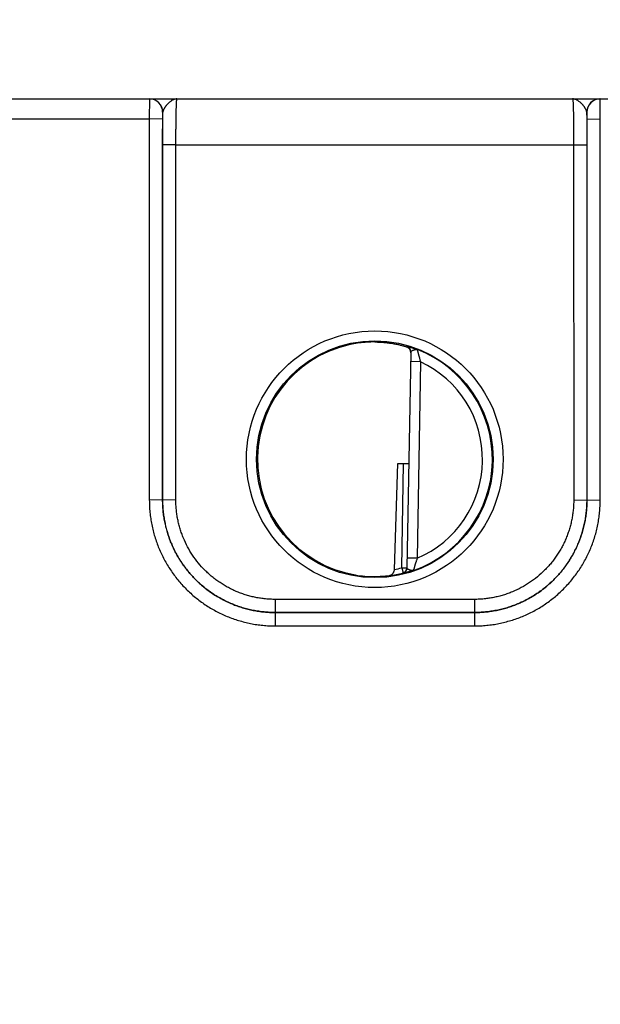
# Model space of a CAD drawing. Header units: inches. Extents: x 0 to 34, y 0 to 22.
# Tile 6 of 64: x 11.9 to 12.8, y 7.5 to 9. Entities that reach past the tile are written whole.
import ezdxf

# ---------------------------------------------------------------- set-up
doc = ezdxf.new("R2010")
doc.units = ezdxf.units.IN
doc.header["$LTSCALE"] = 1.87
doc.header["$MEASUREMENT"] = 0
doc.layers.get('0').update_dxf_attribs({"linetype": 'CONTINUOUS'})
doc.layers.add('DIMENSIONS', color=7, linetype='CONTINUOUS')
doc.styles.get("Standard").update_dxf_attribs({"font": 'txt', "width": 0.8})
doc.dimstyles.new('DIMSTYLE_1', dxfattribs={"dimtxt": 0.125, "dimasz": 0.18, "dimexe": 0.125, "dimexo": 0.0625, "dimgap": 0.03125, "dimtad": 0, "dimtih": 1, "dimtoh": 1, "dimdec": 3, "dimzin": 4, "dimdsep": 46, "dimtxsty": 'STANDARD', "dimblk": '_FILLED', "dimblk1": '_FILLED', "dimblk2": '_FILLED', "dimcen": 0.09, "dimadec": 0, "dimazin": 0, "dimtp": 0.01, "dimtm": 0.01, "dimtfac": 1, "dimtdec": 3, "dimtofl": 0, "dimtmove": 0, "dimatfit": 3, "dimldrblk": '_FILLED', "dimfxl": 1, "dimtolj": 1, "dimtzin": 4, "dimarcsym": 0})

# ---------------------------------------------------------------- blocks, each defined once
blk = doc.blocks.new('*D8')
at = {"layer": 'DIMENSIONS', "color": 2, "linetype": 'CONTINUOUS'}
blk.add_line((14.2687, 7.6091), (14.2687, 9.6009), dxfattribs=at)
at = {"layer": 'DIMENSIONS', "color": 2, "linetype": 'CONTINUOUS', "insert": (14.2062, 9.6634), "char_height": 0.125, "width": 1.425, "attachment_point": 1, "rotation": 90, "line_spacing_factor": 0.9}
blk.add_mtext('7.171{\\Ftxt.shx;\\W1.000000;\\H0.125000; }[182.14]', dxfattribs=at)
blk = doc.blocks.new('_FILLED')
at = {"color": 0, "linetype": 'BYBLOCK'}
blk.add_solid([(0, 0), (-1, 0.1736), (-1, -0.1736)], dxfattribs=at)

msp = doc.modelspace()

# ---------------------------------------------------------------- linework, layer by layer
at = {"color": 7, "linetype": 'CONTINUOUS'}
for p, q in [((10.002, 8.9134), (14.0523, 8.9134)), ((12.088, 8.9134), (12.0878, 8.8832)), ((12.7688, 8.8832), (12.7686, 8.9134)), ((12.108, 8.8934), (12.1078, 8.8833)), ((12.1083, 8.8934), (12.108, 8.8934)), ((12.108, 8.8442), (12.1083, 8.8934)), ((12.7486, 8.8934), (12.7483, 8.8934)), ((12.7483, 8.8934), (12.7485, 8.8442)), ((12.7488, 8.8833), (12.7486, 8.8934)), ((11.8388, 8.8832), (12.0878, 8.8832)), ((12.1078, 8.8833), (12.0878, 8.8831)), ((12.0878, 8.8832), (12.0879, 8.3078)), ((12.1078, 8.8833), (12.1079, 8.308)), ((12.7487, 8.308), (12.7488, 8.8833)), ((12.7488, 8.8833), (12.7688, 8.8831)), ((12.7687, 8.3078), (12.7688, 8.8832)), ((12.108, 8.3081), (12.108, 8.8442)), ((12.128, 8.844), (12.108, 8.8442)), ((12.7285, 8.844), (12.7485, 8.8442)), ((12.7485, 8.8442), (12.7486, 8.3081)), ((12.128, 8.844), (12.7285, 8.844)), ((12.128, 8.3079), (12.128, 8.844)), ((12.7285, 8.844), (12.7286, 8.3079)), ((12.4763, 8.5391), (12.4763, 8.5399)), ((12.4826, 8.5314), (12.4769, 8.205)), ((12.4974, 8.5166), (12.4824, 8.5168)), ((12.4974, 8.5166), (12.4922, 8.2199)), ((12.4579, 8.2031), (12.463, 8.3631)), ((12.463, 8.3631), (12.4797, 8.3631)), ((12.469, 8.2055), (12.4718, 8.3631)), ((12.1079, 8.308), (12.0879, 8.3078)), ((12.1079, 8.308), (12.108, 8.3081)), ((12.128, 8.3079), (12.108, 8.3081)), ((12.7286, 8.3079), (12.7486, 8.3081)), ((12.7487, 8.308), (12.7486, 8.3081)), ((12.7487, 8.308), (12.7687, 8.3078)), ((12.4922, 8.2199), (12.4772, 8.2202)), ((12.469, 8.2055), (12.4769, 8.2054)), ((12.469, 8.2055), (12.471, 8.1979)), ((12.4709, 8.1975), (12.471, 8.1979)), ((12.5786, 8.1579), (12.2779, 8.1579)), ((12.2779, 8.1579), (12.2779, 8.1381)), ((12.5786, 8.1579), (12.5786, 8.1381)), ((12.5786, 8.1381), (12.2779, 8.1381)), ((12.2779, 8.138), (12.5787, 8.138)), ((12.2779, 8.138), (12.2779, 8.1179)), ((12.5787, 8.138), (12.5787, 8.1179)), ((12.2779, 8.1179), (12.5787, 8.1179))]:
    msp.add_line(p, q, dxfattribs=at)
for centre, radius in [((12.4283, 8.3695), 0.1937), ((12.4283, 8.3694), 0.1787)]:
    msp.add_circle(centre, radius, dxfattribs=at)
for centre, radius, start, end in [((12.088, 8.8934), 0.02, 359.995, 89.995), ((12.0883, 8.8934), 0.02, 359.9949, 89.9948), ((12.7683, 8.8934), 0.02, 90.0052, 180.0051), ((12.7686, 8.8934), 0.02, 90.005, 180.005), ((12.4274, 8.3764), 0.1701, 89.6908, 97.6004), ((12.474, 8.5315), 0.00866, 359.0033, 74.2791), ((12.4283, 8.3694), 0.1776, 289.2017, 68.7984), ((12.473, 8.5302), 0.00962, 5.9593, 6.748), ((12.473, 8.5302), 0.00963, 358.9996, 5.9583), ((12.4283, 8.3694), 0.1626, 293.1447, 64.8553), ((12.4283, 8.3694), 0.1689, 280.096, 283.9697), ((12.469, 8.2052), 0.00787, 283.9293, 358.9961), ((12.4691, 8.2055), 0.00787, 283.9618, 358.9995), ((12.4271, 8.3623), 0.1699, 260.3962, 270.3988), ((12.4272, 8.3584), 0.1659, 270.3796, 277.8481), ((12.4283, 8.3694), 0.1768, 277.0061, 283.9694)]:
    msp.add_arc(centre, radius, start, end, dxfattribs=at)
msp.add_ellipse((12.4283, 8.3695), major_axis=(0, 0.1771), ratio=1, start_param=0.132587, end_param=2.974099, dxfattribs=at)
for points, knots in [([(12.1296, 8.9134), (12.1293, 8.9134), (12.1288, 8.9134), (12.128, 8.9133), (12.1272, 8.9132), (12.1261, 8.9129), (12.1247, 8.9125), (12.1231, 8.9118), (12.1215, 8.9108), (12.1199, 8.9097), (12.1184, 8.9085), (12.1171, 8.9073), (12.1161, 8.9064), (12.1153, 8.9056), (12.1146, 8.9048), (12.1139, 8.904), (12.1132, 8.9031), (12.1125, 8.9023), (12.1119, 8.9014), (12.1113, 8.9005), (12.1107, 8.8996), (12.1102, 8.8987), (12.1097, 8.8978), (12.1092, 8.8969), (12.1089, 8.896), (12.1086, 8.8951), (12.1084, 8.8943), (12.1083, 8.8937), (12.1083, 8.8934)], [0, 0, 0, 0, 0.026145, 0.052369, 0.078796, 0.105534, 0.160272, 0.217157, 0.276559, 0.33866, 0.403367, 0.470418, 0.504687, 0.53935, 0.574316, 0.609489, 0.644756, 0.679998, 0.715081, 0.749862, 0.784187, 0.8179, 0.850849, 0.88289, 0.913883, 0.943732, 0.97241, 1, 1, 1, 1]), ([(12.128, 8.844), (12.128, 8.8463), (12.128, 8.8508), (12.1281, 8.8575), (12.1281, 8.8641), (12.1282, 8.8705), (12.1282, 8.8767), (12.1283, 8.8825), (12.1284, 8.8879), (12.1285, 8.893), (12.1286, 8.8969), (12.1287, 8.8997), (12.1287, 8.9017), (12.1288, 8.9035), (12.1289, 8.9052), (12.1289, 8.9067), (12.129, 8.9081), (12.1291, 8.9093), (12.1291, 8.9102), (12.1292, 8.9109), (12.1292, 8.9113), (12.1293, 8.9117), (12.1293, 8.9121), (12.1293, 8.9124), (12.1294, 8.9126), (12.1294, 8.9129), (12.1295, 8.913), (12.1295, 8.9132), (12.1295, 8.9132), (12.1295, 8.9133), (12.1295, 8.9133), (12.1296, 8.9134), (12.1296, 8.9134), (12.1296, 8.9134), (12.1296, 8.9134), (12.1296, 8.9134), (12.1296, 8.9134)], [0, 0, 0, 0, 0.098183, 0.195347, 0.290566, 0.382934, 0.471571, 0.555633, 0.634321, 0.706886, 0.772639, 0.802764, 0.830956, 0.857151, 0.881285, 0.903302, 0.92315, 0.940783, 0.95616, 0.962991, 0.969246, 0.974922, 0.980015, 0.984523, 0.988445, 0.991781, 0.994531, 0.995688, 0.9967, 0.99757, 0.998298, 0.998891, 0.999357, 0.999547, 0.999714, 1, 1, 1, 1]), ([(12.7483, 8.8934), (12.7482, 8.8937), (12.7482, 8.8943), (12.748, 8.8951), (12.7477, 8.896), (12.7473, 8.8969), (12.7469, 8.8978), (12.7464, 8.8987), (12.7459, 8.8996), (12.7453, 8.9005), (12.7447, 8.9014), (12.744, 8.9023), (12.7434, 8.9031), (12.7424, 8.9042), (12.7415, 8.9053), (12.7405, 8.9064), (12.7395, 8.9073), (12.7382, 8.9085), (12.7366, 8.9097), (12.735, 8.9108), (12.7334, 8.9118), (12.7318, 8.9125), (12.7305, 8.9129), (12.7294, 8.9132), (12.7286, 8.9133), (12.7278, 8.9134), (12.7272, 8.9134), (12.7269, 8.9134)], [0, 0, 0, 0, 0.02756, 0.056264, 0.086139, 0.117122, 0.149136, 0.182091, 0.215818, 0.250145, 0.284922, 0.320002, 0.355244, 0.390513, 0.460648, 0.495311, 0.529579, 0.596632, 0.66134, 0.723438, 0.782841, 0.839731, 0.894462, 0.921202, 0.947636, 0.973866, 1, 1, 1, 1]), ([(12.7269, 8.9134), (12.727, 8.9134), (12.727, 8.9134), (12.727, 8.9134), (12.727, 8.9134), (12.727, 8.9134), (12.727, 8.9133), (12.727, 8.9133), (12.7271, 8.9132), (12.7271, 8.9132), (12.7271, 8.913), (12.7271, 8.9129), (12.7272, 8.9126), (12.7272, 8.9124), (12.7273, 8.9121), (12.7273, 8.9117), (12.7273, 8.9113), (12.7274, 8.9109), (12.7274, 8.9102), (12.7275, 8.9093), (12.7276, 8.9081), (12.7276, 8.9067), (12.7277, 8.9052), (12.7278, 8.9035), (12.7278, 8.9017), (12.7279, 8.8997), (12.728, 8.8969), (12.7281, 8.893), (12.7282, 8.8879), (12.7283, 8.8825), (12.7283, 8.8767), (12.7284, 8.8705), (12.7285, 8.8641), (12.7285, 8.8575), (12.7285, 8.8508), (12.7285, 8.8463), (12.7285, 8.844)], [0, 0, 0, 0, 0.000286, 0.000453, 0.000643, 0.001109, 0.001702, 0.00243, 0.0033, 0.004312, 0.005469, 0.008219, 0.011555, 0.015477, 0.019985, 0.025078, 0.030754, 0.037009, 0.04384, 0.059217, 0.07685, 0.096698, 0.118715, 0.142849, 0.169044, 0.197236, 0.227361, 0.293114, 0.365679, 0.444367, 0.528429, 0.617066, 0.709434, 0.804653, 0.901817, 1, 1, 1, 1]), ([(12.4283, 8.5465), (12.4309, 8.5465), (12.436, 8.5464), (12.4435, 8.5458), (12.4505, 8.545), (12.4569, 8.544), (12.4628, 8.5428), (12.4679, 8.5416), (12.4718, 8.5405), (12.4745, 8.5397), (12.4757, 8.5393), (12.4763, 8.5391)], [0, 0, 0, 0, 0.161355, 0.315271, 0.460097, 0.594356, 0.716707, 0.825897, 0.920719, 0.962375, 1, 1, 1, 1]), ([(12.4763, 8.5399), (12.4763, 8.5399), (12.4763, 8.5399), (12.4763, 8.5399), (12.4763, 8.5399), (12.4763, 8.5399), (12.4763, 8.5399), (12.4763, 8.5399), (12.4764, 8.5399), (12.4764, 8.5399), (12.4764, 8.5399), (12.4765, 8.5399), (12.4765, 8.5399), (12.4766, 8.5399), (12.4767, 8.5398), (12.4768, 8.5398), (12.477, 8.5398), (12.4772, 8.5397), (12.4775, 8.5397), (12.4778, 8.5396), (12.4783, 8.5395), (12.479, 8.5393), (12.4799, 8.5391), (12.4809, 8.5388), (12.4821, 8.5385), (12.4833, 8.5381), (12.4847, 8.5377), (12.4861, 8.5372), (12.4876, 8.5367), (12.4889, 8.5363), (12.49, 8.5359), (12.4908, 8.5356), (12.4916, 8.5353), (12.4922, 8.5351), (12.4925, 8.535)], [0, 0, 0, 0, 0.000267, 0.000574, 0.000975, 0.001495, 0.002146, 0.002932, 0.003855, 0.004918, 0.00747, 0.010594, 0.014295, 0.01857, 0.023412, 0.028817, 0.041296, 0.055969, 0.072795, 0.091735, 0.112752, 0.160873, 0.216788, 0.280057, 0.350261, 0.427017, 0.509899, 0.598413, 0.69213, 0.790666, 0.841581, 0.893492, 0.946325, 1, 1, 1, 1]), ([(12.4825, 8.5314), (12.4825, 8.5318), (12.4823, 8.5326), (12.482, 8.5338), (12.4814, 8.5349), (12.4807, 8.536), (12.4799, 8.537), (12.4788, 8.5378), (12.4777, 8.5386), (12.4768, 8.539), (12.4763, 8.5391)], [0, 0, 0, 0, 0.116224, 0.233503, 0.352408, 0.473593, 0.597837, 0.726099, 0.859609, 1, 1, 1, 1]), ([(12.4826, 8.5314), (12.4826, 8.5315), (12.4826, 8.5316), (12.4827, 8.5318), (12.4828, 8.532), (12.4829, 8.5321), (12.483, 8.5323), (12.4832, 8.5325), (12.4834, 8.5327), (12.4836, 8.5329), (12.4839, 8.533), (12.4842, 8.5332), (12.4845, 8.5334), (12.4848, 8.5335), (12.4851, 8.5337), (12.4854, 8.5338), (12.4858, 8.534), (12.4862, 8.5341), (12.4866, 8.5343), (12.4869, 8.5344), (12.4873, 8.5345), (12.4877, 8.5347), (12.4881, 8.5348), (12.4886, 8.5349), (12.4889, 8.535), (12.4892, 8.535), (12.4894, 8.5351), (12.4898, 8.5351), (12.4902, 8.5352), (12.4906, 8.5352), (12.491, 8.5352), (12.4914, 8.5352), (12.4917, 8.5352), (12.4919, 8.5351), (12.4922, 8.5351), (12.4924, 8.535), (12.4925, 8.535)], [0, 0, 0, 0, 0.017514, 0.035215, 0.053583, 0.073056, 0.093894, 0.116232, 0.140134, 0.165616, 0.19268, 0.221301, 0.251402, 0.282879, 0.315584, 0.349368, 0.384115, 0.419728, 0.456097, 0.493088, 0.530501, 0.568096, 0.605684, 0.643127, 0.680429, 0.699065, 0.717692, 0.754762, 0.79132, 0.82718, 0.862252, 0.896499, 0.930344, 0.947485, 0.964894, 1, 1, 1, 1]), ([(12.4925, 8.535), (12.4925, 8.5349), (12.4925, 8.5349), (12.4925, 8.5348), (12.4926, 8.5346), (12.4926, 8.5344), (12.4927, 8.5342), (12.4928, 8.5338), (12.4929, 8.5331), (12.4931, 8.5324), (12.4933, 8.5317), (12.4934, 8.5312), (12.4935, 8.5306), (12.4937, 8.53), (12.4938, 8.5294), (12.4941, 8.5285), (12.4943, 8.5276), (12.4945, 8.5266), (12.4948, 8.5257), (12.4951, 8.5244), (12.4955, 8.5232), (12.4958, 8.5221), (12.496, 8.5211), (12.4966, 8.5192), (12.497, 8.5176), (12.4974, 8.5166)], [0, 0, 0, 0, 0.002387, 0.007692, 0.015874, 0.026864, 0.040586, 0.056934, 0.097054, 0.146195, 0.173808, 0.203253, 0.234398, 0.267106, 0.301239, 0.33667, 0.410962, 0.449592, 0.489073, 0.570217, 0.653693, 0.696114, 0.7389, 0.825314, 1, 1, 1, 1]), ([(12.0879, 8.3078), (12.0879, 8.3047), (12.088, 8.2985), (12.0887, 8.2892), (12.0899, 8.2799), (12.0915, 8.2707), (12.0935, 8.2616), (12.096, 8.2526), (12.0989, 8.2438), (12.1023, 8.2351), (12.1061, 8.2266), (12.1117, 8.2155), (12.1181, 8.2048), (12.1252, 8.1946), (12.1329, 8.1848), (12.1433, 8.1733), (12.1549, 8.1628), (12.1647, 8.1552), (12.1723, 8.1498), (12.1802, 8.1448), (12.1883, 8.1402), (12.1966, 8.136), (12.2052, 8.1322), (12.2139, 8.1289), (12.2227, 8.126), (12.2317, 8.1235), (12.2408, 8.1214), (12.25, 8.1198), (12.2593, 8.1187), (12.2686, 8.118), (12.2748, 8.1179), (12.2779, 8.1179)], [0, 0, 0, 0, 0.031251, 0.062502, 0.093754, 0.125005, 0.156256, 0.187507, 0.218758, 0.25001, 0.281261, 0.312513, 0.374997, 0.406248, 0.4375, 0.499985, 0.562469, 0.593721, 0.624973, 0.656225, 0.687477, 0.718729, 0.749982, 0.781234, 0.812486, 0.843738, 0.874991, 0.906243, 0.937495, 0.968748, 1, 1, 1, 1]), ([(12.1079, 8.308), (12.1079, 8.3052), (12.108, 8.2996), (12.1086, 8.2913), (12.1097, 8.283), (12.1111, 8.2748), (12.1129, 8.2667), (12.1151, 8.2586), (12.1178, 8.2507), (12.1208, 8.2429), (12.1241, 8.2353), (12.1279, 8.2278), (12.132, 8.2206), (12.1365, 8.2135), (12.1413, 8.2067), (12.1464, 8.2001), (12.1519, 8.1938), (12.1576, 8.1878), (12.1637, 8.182), (12.17, 8.1765), (12.1766, 8.1714), (12.1834, 8.1666), (12.1905, 8.1621), (12.1977, 8.158), (12.2052, 8.1543), (12.2128, 8.1509), (12.2206, 8.1479), (12.2285, 8.1453), (12.2366, 8.1431), (12.2447, 8.1412), (12.2529, 8.1398), (12.2612, 8.1388), (12.2695, 8.1382), (12.2751, 8.138), (12.2779, 8.138)], [0, 0, 0, 0, 0.03125, 0.062499, 0.093749, 0.124999, 0.156248, 0.187498, 0.218748, 0.249997, 0.281247, 0.312497, 0.343747, 0.374996, 0.406246, 0.437496, 0.468746, 0.499996, 0.531246, 0.562496, 0.593746, 0.624996, 0.656246, 0.687496, 0.718746, 0.749996, 0.781247, 0.812497, 0.843747, 0.874998, 0.906248, 0.937499, 0.968749, 1, 1, 1, 1]), ([(12.2779, 8.1381), (12.2751, 8.1381), (12.2696, 8.1382), (12.2612, 8.1388), (12.253, 8.1398), (12.2447, 8.1413), (12.2366, 8.1431), (12.2286, 8.1453), (12.2206, 8.1479), (12.2128, 8.1509), (12.2052, 8.1543), (12.1978, 8.1581), (12.1905, 8.1622), (12.1834, 8.1667), (12.1766, 8.1715), (12.17, 8.1766), (12.1637, 8.1821), (12.1577, 8.1878), (12.1519, 8.1939), (12.1465, 8.2002), (12.1413, 8.2068), (12.1365, 8.2136), (12.1321, 8.2206), (12.128, 8.2279), (12.1242, 8.2354), (12.1208, 8.243), (12.1178, 8.2508), (12.1152, 8.2587), (12.113, 8.2667), (12.1112, 8.2749), (12.1097, 8.2831), (12.1087, 8.2914), (12.1081, 8.2997), (12.108, 8.3053), (12.108, 8.3081)], [0, 0, 0, 0, 0.03125, 0.062501, 0.093751, 0.125001, 0.156251, 0.187502, 0.218752, 0.250002, 0.281252, 0.312502, 0.343752, 0.375002, 0.406252, 0.437502, 0.468752, 0.500002, 0.531252, 0.562502, 0.593752, 0.625002, 0.656252, 0.687501, 0.718751, 0.750001, 0.781251, 0.812501, 0.843751, 0.875001, 0.90625, 0.9375, 0.96875, 1, 1, 1, 1]), ([(12.2779, 8.1579), (12.2767, 8.1579), (12.2742, 8.1579), (12.2706, 8.1581), (12.2669, 8.1583), (12.262, 8.1587), (12.2559, 8.1595), (12.2486, 8.1607), (12.2415, 8.1623), (12.2344, 8.1643), (12.2274, 8.1666), (12.2205, 8.1693), (12.2138, 8.1722), (12.2072, 8.1756), (12.2008, 8.1792), (12.1946, 8.1831), (12.1885, 8.1874), (12.1827, 8.1919), (12.1772, 8.1967), (12.17, 8.2035), (12.1618, 8.2126), (12.153, 8.2244), (12.1454, 8.2371), (12.1402, 8.2482), (12.1367, 8.2573), (12.1344, 8.2643), (12.1324, 8.2714), (12.1308, 8.2786), (12.1295, 8.2859), (12.1288, 8.292), (12.1284, 8.2969), (12.1281, 8.3005), (12.128, 8.3042), (12.128, 8.3067), (12.128, 8.3079)], [0, 0, 0, 0, 0.015627, 0.031255, 0.046883, 0.06251, 0.093763, 0.125015, 0.156268, 0.18752, 0.218773, 0.250025, 0.281278, 0.31253, 0.343783, 0.375035, 0.406287, 0.437539, 0.468792, 0.500044, 0.562529, 0.625014, 0.687499, 0.749983, 0.781235, 0.812486, 0.843738, 0.874989, 0.906241, 0.937492, 0.953119, 0.968746, 0.984373, 1, 1, 1, 1]), ([(12.7486, 8.3081), (12.7486, 8.3053), (12.7485, 8.2997), (12.7478, 8.2914), (12.7468, 8.2831), (12.7454, 8.2749), (12.7436, 8.2667), (12.7414, 8.2587), (12.7387, 8.2508), (12.7357, 8.243), (12.7324, 8.2354), (12.7286, 8.2279), (12.7245, 8.2206), (12.72, 8.2136), (12.7152, 8.2068), (12.7101, 8.2002), (12.7046, 8.1939), (12.6989, 8.1878), (12.6928, 8.1821), (12.6865, 8.1766), (12.6799, 8.1715), (12.6731, 8.1667), (12.6661, 8.1622), (12.6588, 8.1581), (12.6514, 8.1543), (12.6437, 8.1509), (12.6359, 8.1479), (12.628, 8.1453), (12.62, 8.1431), (12.6118, 8.1413), (12.6036, 8.1398), (12.5953, 8.1388), (12.587, 8.1382), (12.5814, 8.1381), (12.5786, 8.1381)], [0, 0, 0, 0, 0.03125, 0.0625, 0.09375, 0.124999, 0.156249, 0.187499, 0.218749, 0.249999, 0.281249, 0.312499, 0.343748, 0.374998, 0.406248, 0.437498, 0.468748, 0.499998, 0.531248, 0.562498, 0.593748, 0.624998, 0.656248, 0.687498, 0.718748, 0.749998, 0.781248, 0.812498, 0.843749, 0.874999, 0.906249, 0.937499, 0.96875, 1, 1, 1, 1]), ([(12.7286, 8.3079), (12.7286, 8.3067), (12.7286, 8.3042), (12.7284, 8.3005), (12.7282, 8.2969), (12.7278, 8.292), (12.727, 8.2859), (12.7258, 8.2786), (12.7242, 8.2714), (12.7222, 8.2643), (12.7199, 8.2573), (12.7173, 8.2505), (12.7143, 8.2437), (12.711, 8.2372), (12.7073, 8.2307), (12.7034, 8.2245), (12.6992, 8.2185), (12.6946, 8.2127), (12.6898, 8.2071), (12.683, 8.2), (12.6739, 8.1918), (12.6621, 8.183), (12.6495, 8.1754), (12.6384, 8.1701), (12.6292, 8.1666), (12.6222, 8.1643), (12.6151, 8.1623), (12.6079, 8.1607), (12.6007, 8.1595), (12.5946, 8.1587), (12.5897, 8.1583), (12.586, 8.1581), (12.5823, 8.1579), (12.5799, 8.1579), (12.5786, 8.1579)], [0, 0, 0, 0, 0.015627, 0.031254, 0.046881, 0.062508, 0.093759, 0.125011, 0.156262, 0.187514, 0.218765, 0.250017, 0.281269, 0.31252, 0.343772, 0.375024, 0.406276, 0.437528, 0.46878, 0.500032, 0.562517, 0.625003, 0.687488, 0.749975, 0.781227, 0.81248, 0.843732, 0.874985, 0.906237, 0.93749, 0.953117, 0.968745, 0.984373, 1, 1, 1, 1]), ([(12.5787, 8.138), (12.5815, 8.138), (12.587, 8.1382), (12.5953, 8.1388), (12.6036, 8.1398), (12.6119, 8.1412), (12.62, 8.1431), (12.628, 8.1453), (12.636, 8.1479), (12.6438, 8.1509), (12.6514, 8.1543), (12.6588, 8.158), (12.6661, 8.1621), (12.6732, 8.1666), (12.68, 8.1714), (12.6866, 8.1765), (12.6929, 8.182), (12.6989, 8.1878), (12.7047, 8.1938), (12.7101, 8.2001), (12.7153, 8.2067), (12.7201, 8.2135), (12.7245, 8.2206), (12.7287, 8.2278), (12.7324, 8.2353), (12.7358, 8.2429), (12.7388, 8.2507), (12.7414, 8.2586), (12.7437, 8.2667), (12.7455, 8.2748), (12.7469, 8.283), (12.7479, 8.2913), (12.7485, 8.2996), (12.7487, 8.3052), (12.7487, 8.308)], [0, 0, 0, 0, 0.031251, 0.062501, 0.093752, 0.125002, 0.156253, 0.187503, 0.218753, 0.250004, 0.281254, 0.312504, 0.343754, 0.375004, 0.406254, 0.437504, 0.468754, 0.500004, 0.531254, 0.562504, 0.593754, 0.625004, 0.656253, 0.687503, 0.718753, 0.750003, 0.781252, 0.812502, 0.843752, 0.875001, 0.906251, 0.937501, 0.96875, 1, 1, 1, 1]), ([(12.5787, 8.1179), (12.5818, 8.1179), (12.588, 8.118), (12.5973, 8.1187), (12.6066, 8.1198), (12.6158, 8.1214), (12.6249, 8.1235), (12.6338, 8.126), (12.6427, 8.1289), (12.6514, 8.1322), (12.6599, 8.136), (12.6683, 8.1402), (12.6764, 8.1448), (12.6843, 8.1498), (12.6919, 8.1552), (12.6993, 8.1609), (12.7063, 8.167), (12.7131, 8.1734), (12.7195, 8.1802), (12.7256, 8.1873), (12.7313, 8.1946), (12.7367, 8.2022), (12.7417, 8.2101), (12.7463, 8.2182), (12.7505, 8.2266), (12.7543, 8.2351), (12.7576, 8.2438), (12.7606, 8.2526), (12.7631, 8.2616), (12.7651, 8.2707), (12.7667, 8.2799), (12.7678, 8.2892), (12.7685, 8.2985), (12.7687, 8.3047), (12.7687, 8.3078)], [0, 0, 0, 0, 0.031251, 0.062501, 0.093752, 0.125002, 0.156253, 0.187503, 0.218754, 0.250004, 0.281255, 0.312505, 0.343755, 0.375006, 0.406256, 0.437506, 0.468756, 0.500006, 0.531256, 0.562506, 0.593756, 0.625006, 0.656255, 0.687505, 0.718755, 0.750004, 0.781254, 0.812503, 0.843753, 0.875002, 0.906252, 0.937501, 0.968751, 1, 1, 1, 1]), ([(12.4922, 8.2199), (12.4918, 8.2189), (12.4913, 8.2173), (12.4907, 8.2155), (12.4904, 8.2144), (12.4901, 8.2134), (12.4897, 8.2122), (12.4893, 8.2109), (12.489, 8.21), (12.4887, 8.209), (12.4885, 8.2081), (12.4882, 8.2073), (12.488, 8.2066), (12.4879, 8.206), (12.4877, 8.2055), (12.4876, 8.2049), (12.4874, 8.2043), (12.4871, 8.2034), (12.4869, 8.2025), (12.4867, 8.2019), (12.4867, 8.2017)], [0, 0, 0, 0, 0.174687, 0.261102, 0.303887, 0.346309, 0.429786, 0.510929, 0.55041, 0.589041, 0.663332, 0.698764, 0.732897, 0.765605, 0.796749, 0.826194, 0.853807, 0.902948, 0.973135, 1, 1, 1, 1]), ([(12.4867, 8.2017), (12.4864, 8.2016), (12.486, 8.2015), (12.4855, 8.2015), (12.4851, 8.2015), (12.4847, 8.2015), (12.4843, 8.2015), (12.4839, 8.2015), (12.4835, 8.2016), (12.483, 8.2016), (12.4826, 8.2017), (12.4822, 8.2018), (12.4818, 8.2019), (12.4814, 8.202), (12.4809, 8.2022), (12.4804, 8.2024), (12.4799, 8.2026), (12.4796, 8.2027), (12.4793, 8.2029), (12.4789, 8.203), (12.4786, 8.2032), (12.4784, 8.2033), (12.4781, 8.2035), (12.4779, 8.2036), (12.4777, 8.2038), (12.4775, 8.204), (12.4773, 8.2041), (12.4772, 8.2043), (12.4771, 8.2045), (12.477, 8.2047), (12.4769, 8.2048), (12.4769, 8.205), (12.4769, 8.205)], [0, 0, 0, 0, 0.073939, 0.110258, 0.146773, 0.183757, 0.221104, 0.258655, 0.29627, 0.333959, 0.371749, 0.409584, 0.44735, 0.484842, 0.521871, 0.594167, 0.629212, 0.663336, 0.696394, 0.728253, 0.758818, 0.788005, 0.815714, 0.841855, 0.866386, 0.889312, 0.910672, 0.930545, 0.94908, 0.966539, 0.983348, 1, 1, 1, 1]), ([(12.4498, 8.194), (12.4503, 8.194), (12.4511, 8.1942), (12.452, 8.1945), (12.4527, 8.1948), (12.4534, 8.1952), (12.454, 8.1956), (12.4546, 8.1961), (12.4552, 8.1966), (12.4557, 8.1972), (12.4562, 8.1979), (12.4567, 8.1986), (12.4571, 8.1994), (12.4574, 8.2003), (12.4577, 8.2015), (12.4579, 8.2025), (12.4579, 8.2031)], [0, 0, 0, 0, 0.111901, 0.167869, 0.22409, 0.280795, 0.338235, 0.39668, 0.456406, 0.517683, 0.580758, 0.645831, 0.713022, 0.782336, 0.853604, 1, 1, 1, 1]), ([(12.4867, 8.2017), (12.4861, 8.2015), (12.4851, 8.2012), (12.4835, 8.2007), (12.4819, 8.2002), (12.4805, 8.1998), (12.4791, 8.1994), (12.4778, 8.199), (12.4766, 8.1987), (12.4755, 8.1984), (12.4744, 8.1982), (12.4736, 8.198), (12.4729, 8.1978), (12.4724, 8.1977), (12.4721, 8.1977), (12.4719, 8.1976), (12.4716, 8.1976), (12.4714, 8.1976), (12.4713, 8.1975), (12.4712, 8.1975), (12.4712, 8.1975), (12.4711, 8.1975), (12.4711, 8.1975), (12.471, 8.1975), (12.471, 8.1975), (12.471, 8.1975), (12.471, 8.1975), (12.471, 8.1975), (12.471, 8.1975), (12.4709, 8.1975), (12.4709, 8.1975), (12.4709, 8.1975), (12.4709, 8.1975)], [0, 0, 0, 0, 0.106341, 0.209024, 0.307451, 0.401129, 0.489642, 0.572502, 0.649262, 0.719515, 0.782822, 0.838783, 0.887002, 0.908076, 0.92706, 0.943916, 0.95861, 0.971105, 0.976518, 0.981368, 0.985651, 0.98936, 0.992494, 0.995056, 0.996124, 0.997051, 0.99784, 0.998493, 0.999016, 0.999419, 0.999728, 1, 1, 1, 1]), ([(12.2779, 8.138), (12.2779, 8.138), (12.2779, 8.138), (12.2779, 8.138), (12.2779, 8.138), (12.2779, 8.1381), (12.2779, 8.1381), (12.2779, 8.1381), (12.2779, 8.1381), (12.2779, 8.1381)], [0, 0, 0, 0, 0.119464, 0.229682, 0.345037, 0.473193, 0.607868, 0.74081, 1, 1, 1, 1]), ([(12.5787, 8.138), (12.5787, 8.138), (12.5787, 8.138), (12.5787, 8.138), (12.5787, 8.138), (12.5787, 8.1381), (12.5787, 8.1381), (12.5787, 8.1381), (12.5787, 8.1381), (12.5786, 8.1381)], [0, 0, 0, 0, 0.11911, 0.228525, 0.34331, 0.47163, 0.606888, 0.7403, 1, 1, 1, 1])]:
    msp.add_open_spline(points, degree=3, knots=knots, dxfattribs=at)

# ---------------------------------------------------------------- dimensions: what is measured, and where the dimension line sits
at = {"layer": 'DIMENSIONS', "color": 2, "linetype": 'CONTINUOUS'}
dim = msp.add_ordinate_dim(feature_location=(14.2687, 7.6091), offset=(0, 1.9918), dtype=1, origin=(7.0976, 7.5466), dimstyle='DIMSTYLE_1', dxfattribs=at)
dim.commit()
dim.dimension.update_dxf_attribs({"geometry": '*D8', "text_midpoint": (14.2687, 10.3759)})

doc.saveas('drawing.dxf')
